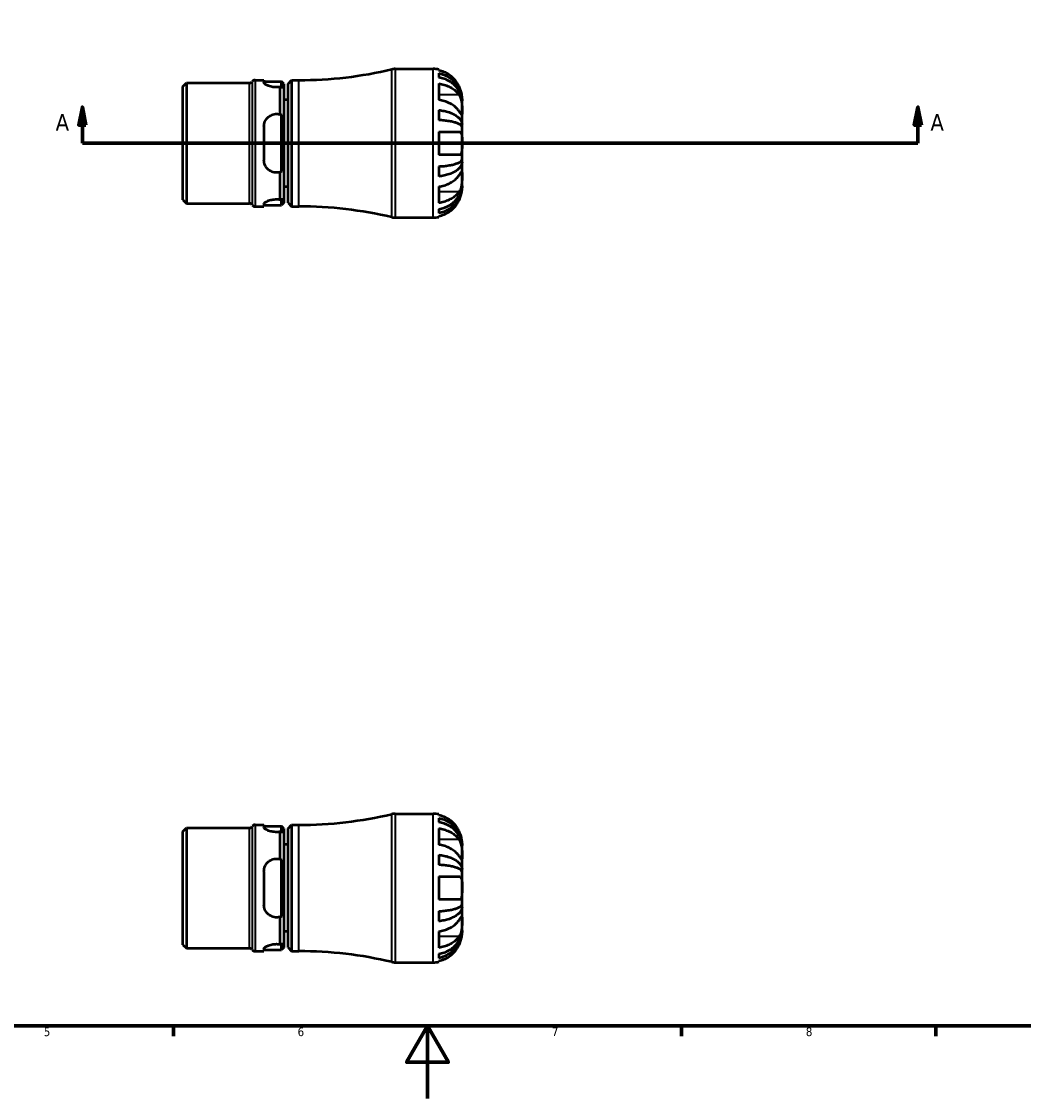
# Model space of a CAD drawing. Header units: millimetres. Extents: x -39 to 905, y -21 to 594.
# Tile 3 of 6: x 309 to 585, y 0 to 297. Entities that reach past the tile are written whole.
import ezdxf

# ---------------------------------------------------------------- set-up
doc = ezdxf.new("R2010")
doc.units = ezdxf.units.MM
for name, color, linetype, lineweight in [('Border (ANSI)', 7, 'Continuous', 70), ('Section Line (ANSI)', 7, 'Continuous', 70), ('Visible (ANSI)', 7, 'Continuous', 50), ('Visible Narrow (ANSI)', 7, 'Continuous', 35)]:
    doc.layers.add(name, color=color, linetype=linetype, lineweight=lineweight)
doc.styles.add('Label Text (ANSI)', font='tahoma.ttf')
doc.styles.add('Note Text (ANSI)', font='tahoma.ttf')

# ---------------------------------------------------------------- blocks, each defined once
blk = doc.blocks.new('Borders Default Border')
at = {"layer": 'Border (ANSI)'}
for p, q in [((350.42, 20), (350.42, 17.2)), ((490.58, 20), (490.58, 17.2)), ((560.67, 20), (560.67, 17.2))]:
    blk.add_line(p, q, dxfattribs=at)
at = {"layer": 'Border (ANSI)', "flags": 128}
for points in [[(20, 20), (20, 574), (821, 574), (821, 20), (20, 20)], [(420.5, 0), (420.5, 20), (414.73, 10), (426.27, 10), (420.5, 20)]]:
    blk.add_lwpolyline(points, dxfattribs=at)
at = {"layer": 'Border (ANSI)', "color": 5, "true_color": 0x0000ff, "char_height": 2.4, "attachment_point": 7, "style": 'Note Text (ANSI)'}
for s, insert in [('5', (314.67, 17.15)), ('6', (384.69, 17.15)), ('7', (454.8, 17.2)), ('8', (524.84, 17.15))]:
    blk.add_mtext(s, dxfattribs=dict(at, insert=insert))
blk = doc.blocks.new('2dTransSection0')
at = {"layer": 'Section Line (ANSI)', "linetype": 'Continuous'}
for p, q in [((325.32, 273.43), (324.32, 268.43)), ((325.32, 268.43), (325.32, 273.43)), ((326.32, 268.43), (325.32, 273.43)), ((555.74, 273.43), (554.74, 268.43)), ((555.74, 268.43), (555.74, 273.43)), ((556.74, 268.43), (555.74, 273.43)), ((324.32, 268.43), (326.32, 268.43)), ((325.32, 263.43), (325.32, 268.43)), ((554.74, 268.43), (556.74, 268.43)), ((555.74, 263.43), (555.74, 268.43)), ((325.32, 263.43), (334.26, 263.43)), ((546.81, 263.43), (555.74, 263.43))]:
    blk.add_line(p, q, dxfattribs=at)
at = {"layer": 'Section Line (ANSI)'}
blk.add_line((325.32, 263.43), (555.74, 263.43), dxfattribs=at)
at = {"layer": 'Section Line (ANSI)', "linetype": 'Continuous', "flags": 128}
for points in [[(326.32, 268.43), (325.32, 273.43), (324.32, 268.43), (326.32, 268.43)], [(556.74, 268.43), (555.74, 273.43), (554.74, 268.43), (556.74, 268.43)]]:
    blk.add_lwpolyline(points, dxfattribs=at)
at = {"layer": 'Section Line (ANSI)'}
for points in [[(326.32, 268.43), (325.32, 273.43), (324.32, 268.43), (326.32, 268.43)], [(556.74, 268.43), (555.74, 273.43), (554.74, 268.43), (556.74, 268.43)]]:
    blk.add_solid(points, dxfattribs=at)
at = {"layer": 'Section Line (ANSI)', "char_height": 4.57, "attachment_point": 7, "style": 'Label Text (ANSI)'}
for insert in [(317.96, 266.93), (559.21, 266.93)]:
    blk.add_mtext('A', dxfattribs=dict(at, insert=insert))

msp = doc.modelspace()

# ---------------------------------------------------------------- linework, layer by layer
at = {"layer": 'Visible (ANSI)'}
for p, q in [((411.61, 283.927), (422.032, 283.927)), ((423.632, 283.766), (423.632, 283.512)), ((423.632, 282.739), (423.632, 281.595)), ((353.032, 279.054), (354.029, 280.052)), ((354.029, 280.052), (371.425, 280.052)), ((354.029, 280.052), (354.029, 246.803)), ((372.948, 280.852), (375.398, 280.852)), ((375.398, 280.852), (375.398, 280.234)), ((375.398, 280.452), (380.277, 280.452)), ((380.277, 278.552), (380.277, 280.452)), ((380.877, 279.852), (380.277, 280.452)), ((380.877, 279.852), (380.877, 247.002)), ((382.032, 279.852), (383.032, 280.852)), ((382.032, 247.002), (382.032, 279.852)), ((383.032, 280.852), (383.032, 246.002)), ((383.032, 280.852), (385.032, 280.852)), ((423.632, 279.892), (423.632, 275.367)), ((353.032, 247.8), (353.032, 279.054)), ((379.877, 271.388), (379.877, 278.928)), ((382.032, 275.427), (380.877, 275.427)), ((430.032, 275.123), (430.024, 275.123)), ((430.032, 275.123), (430.032, 275.927)), ((430.032, 274.817), (430.032, 275.123)), ((430.032, 272.266), (430.032, 274.817)), ((380.277, 255.61), (380.277, 271.245)), ((423.632, 272.57), (423.632, 269.808)), ((430.032, 268.578), (430.032, 272.266)), ((375.398, 268.027), (375.398, 258.827)), ((430.032, 268.578), (429.473, 268.578)), ((430.032, 267.839), (430.032, 268.578)), ((430.032, 263.427), (430.032, 267.839)), ((423.632, 266.627), (423.632, 260.227)), ((423.632, 266.627), (429.214, 266.627)), ((430.032, 259.016), (430.032, 263.427)), ((429.214, 260.227), (423.632, 260.227)), ((430.032, 258.277), (430.032, 259.016)), ((379.877, 247.927), (379.877, 255.467)), ((423.632, 257.046), (423.632, 254.284)), ((430.032, 258.277), (429.473, 258.277)), ((430.032, 254.589), (430.032, 258.277)), ((430.032, 252.038), (430.032, 254.589)), ((382.032, 251.427), (380.877, 251.427)), ((423.632, 251.488), (423.632, 246.962)), ((430.032, 251.732), (430.024, 251.732)), ((430.032, 251.732), (430.032, 252.038)), ((430.032, 250.927), (430.032, 251.732)), ((353.032, 247.8), (354.029, 246.803)), ((354.029, 246.803), (371.425, 246.803)), ((375.398, 246.621), (375.398, 246.002)), ((380.277, 246.402), (380.277, 248.303)), ((380.877, 247.002), (380.277, 246.402)), ((382.032, 247.002), (383.032, 246.002)), ((372.948, 246.002), (375.398, 246.002)), ((375.398, 246.402), (380.277, 246.402)), ((383.032, 246.002), (385.032, 246.002)), ((423.632, 245.26), (423.632, 244.116)), ((411.61, 242.927), (422.032, 242.927)), ((423.632, 243.342), (423.632, 243.089)), ((411.61, 78.529), (422.032, 78.529)), ((423.632, 78.367), (423.632, 78.114)), ((423.632, 77.34), (423.632, 76.196)), ((353.032, 73.656), (354.029, 74.653)), ((354.029, 74.653), (371.425, 74.653)), ((354.029, 74.653), (354.029, 41.404)), ((372.948, 75.454), (375.398, 75.454)), ((375.398, 75.454), (375.398, 74.836)), ((375.398, 75.054), (380.277, 75.054)), ((380.277, 73.153), (380.277, 75.054)), ((380.877, 74.454), (380.277, 75.054)), ((380.877, 74.454), (380.877, 41.604)), ((382.032, 74.454), (383.032, 75.454)), ((382.032, 41.604), (382.032, 74.454)), ((383.032, 75.454), (383.032, 40.604)), ((383.032, 75.454), (385.032, 75.454)), ((423.632, 74.494), (423.632, 69.968)), ((353.032, 42.402), (353.032, 73.656)), ((379.877, 65.989), (379.877, 73.529)), ((382.032, 70.029), (380.877, 70.029)), ((430.032, 69.724), (430.024, 69.724)), ((430.032, 69.724), (430.032, 70.529)), ((430.032, 69.418), (430.032, 69.724)), ((430.032, 66.868), (430.032, 69.418)), ((380.277, 50.212), (380.277, 65.846)), ((423.632, 67.172), (423.632, 64.41)), ((430.032, 63.179), (430.032, 66.868)), ((375.398, 62.629), (375.398, 53.429)), ((430.032, 63.179), (429.473, 63.179)), ((430.032, 62.44), (430.032, 63.179)), ((430.032, 58.029), (430.032, 62.44)), ((423.632, 61.229), (423.632, 54.829)), ((423.632, 61.229), (429.214, 61.229)), ((430.032, 53.617), (430.032, 58.029)), ((429.214, 54.829), (423.632, 54.829)), ((430.032, 52.878), (430.032, 53.617)), ((423.632, 51.648), (423.632, 48.886)), ((430.032, 52.878), (429.473, 52.878)), ((430.032, 49.19), (430.032, 52.878)), ((379.877, 42.528), (379.877, 50.068)), ((430.032, 46.639), (430.032, 49.19)), ((382.032, 46.029), (380.877, 46.029)), ((423.632, 46.089), (423.632, 41.564)), ((430.032, 46.333), (430.024, 46.333)), ((430.032, 46.333), (430.032, 46.639)), ((430.032, 45.529), (430.032, 46.333)), ((353.032, 42.402), (354.029, 41.404)), ((380.277, 41.004), (380.277, 42.905)), ((380.877, 41.604), (380.277, 41.004)), ((382.032, 41.604), (383.032, 40.604)), ((354.029, 41.404), (371.425, 41.404)), ((372.948, 40.604), (375.398, 40.604)), ((375.398, 41.222), (375.398, 40.604)), ((375.398, 41.004), (380.277, 41.004)), ((383.032, 40.604), (385.032, 40.604)), ((423.632, 39.861), (423.632, 38.717)), ((411.61, 37.529), (422.032, 37.529)), ((423.632, 37.944), (423.632, 37.69))]:
    msp.add_line(p, q, dxfattribs=at)
for centre, radius, start, end in [((385.032, 393.156), 112.303, 270, 283.19891), ((411.61, 279.827), 4.1, 90, 103.19891), ((422.032, 275.927), 8, 78.46304, 90), ((371.425, 280.977), 0.925, 270, 325.43803), ((372.948, 279.927), 0.925, 90, 145.43803), ((371.425, 245.878), 0.925, 34.56197, 90), ((372.948, 246.927), 0.925, 214.56197, 270), ((385.032, 133.699), 112.303, 76.80109, 90), ((411.61, 247.027), 4.1, 256.80109, 270), ((422.032, 250.927), 8, 270, 281.53696), ((385.032, 187.757), 112.303, 270, 283.19891), ((411.61, 74.429), 4.1, 90, 103.19891), ((422.032, 70.529), 8, 78.46304, 90), ((371.425, 75.578), 0.925, 270, 325.43803), ((372.948, 74.529), 0.925, 90, 145.43803), ((371.425, 40.479), 0.925, 34.56197, 90), ((372.948, 41.529), 0.925, 214.56197, 270), ((385.032, -71.7), 112.303, 76.80109, 90), ((411.61, 41.629), 4.1, 256.80109, 270), ((422.032, 45.529), 8, 270, 281.53696)]:
    msp.add_arc(centre, radius, start, end, dxfattribs=at)
for points, knots in [([(429.214, 279.127), (429.058, 279.452), (428.874, 279.779), (428.367, 280.546), (428.018, 280.968), (427.318, 281.674), (426.903, 282.022), (426.01, 282.624), (425.531, 282.877), (424.636, 283.25), (424.14, 283.407), (423.632, 283.512)], [4.03217579, 4.03217579, 4.03217579, 4.03217579, 4.13513094, 4.13513094, 4.28512034, 4.28512034, 4.43331426, 4.43331426, 4.58150818, 4.58150818, 4.72425651, 4.72425651, 4.72425651, 4.72425651]), ([(423.632, 282.739), (424.145, 282.637), (424.646, 282.484), (425.546, 282.123), (426.025, 281.879), (426.92, 281.3), (427.336, 280.964), (428.034, 280.286), (428.381, 279.883), (428.98, 279.014), (429.231, 278.548), (429.61, 277.661), (429.772, 277.158), (429.983, 276.129), (430.032, 275.604), (430.032, 275.123)], [0.1517731, 0.1517731, 0.1517731, 0.1517731, 0.2959053, 0.2959053, 0.44402, 0.44402, 0.5921347, 0.5921347, 0.7405595, 0.7405595, 0.8889844, 0.8889844, 1.0379976, 1.0379976, 1.1870108, 1.1870108, 1.1870108, 1.1870108]), ([(379.877, 278.928), (379.555, 278.88), (379.22, 278.855), (378.898, 278.855), (378.456, 278.855), (377.99, 278.903), (377.141, 279.079), (376.758, 279.206), (376.135, 279.477), (375.859, 279.641), (375.491, 279.959), (375.398, 280.11), (375.398, 280.234)], [-0.09647573, -0.09647573, -0.09647573, -0.09647573, 0, 0, 0, 0.1325158, 0.1325158, 0.2650316, 0.2650316, 0.40568543, 0.40568543, 0.54633926, 0.54633926, 0.54633926, 0.54633926]), ([(430.032, 274.817), (430.032, 275.245), (429.983, 275.712), (429.772, 276.628), (429.61, 277.076), (429.231, 277.865), (428.98, 278.28), (428.381, 279.053), (428.034, 279.412), (427.336, 280.015), (426.92, 280.314), (426.025, 280.83), (425.546, 281.047), (424.646, 281.368), (424.145, 281.504), (423.632, 281.595)], [3.5727317, 3.5727317, 3.5727317, 3.5727317, 3.721745, 3.721745, 3.8707582, 3.8707582, 4.019183, 4.019183, 4.1676079, 4.1676079, 4.3157226, 4.3157226, 4.4638373, 4.4638373, 4.6079695, 4.6079695, 4.6079695, 4.6079695]), ([(423.632, 279.892), (424.14, 279.818), (424.636, 279.707), (425.531, 279.443), (426.01, 279.264), (426.903, 278.839), (427.318, 278.592), (428.018, 278.093), (428.367, 277.794), (428.874, 277.252), (429.058, 277.021), (429.214, 276.792)], [0.1517835, 0.1517835, 0.1517835, 0.1517835, 0.29453183, 0.29453183, 0.44272575, 0.44272575, 0.59091966, 0.59091966, 0.74090906, 0.74090906, 0.84386421, 0.84386421, 0.84386421, 0.84386421]), ([(430.032, 275.927), (430.032, 275.927), (430.032, 275.953), (430.03, 276.057), (430.028, 276.141), (430.01, 276.433), (429.986, 276.683), (429.893, 277.191), (429.843, 277.416), (429.732, 277.811), (429.681, 277.972), (429.572, 278.288), (429.513, 278.442), (429.377, 278.774), (429.299, 278.952), (429.214, 279.127)], [0, 0, 0, 0, 0.06960453, 0.06960453, 0.14559569, 0.14559569, 0.26884906, 0.26884906, 0.35168426, 0.35168426, 0.40551291, 0.40551291, 0.45571277, 0.45571277, 0.51333093, 0.51333093, 0.51333093, 0.51333093]), ([(429.214, 276.792), (429.282, 276.692), (429.346, 276.585), (429.493, 276.307), (429.57, 276.13), (429.705, 275.755), (429.763, 275.558), (429.877, 275.074), (429.924, 274.783), (430.001, 274.085), (430.018, 273.685), (430.033, 272.92), (430.032, 272.565), (430.032, 272.266)], [-0.51605321, -0.51605321, -0.51605321, -0.51605321, -0.46927389, -0.46927389, -0.40272959, -0.40272959, -0.33754407, -0.33754407, -0.24860938, -0.24860938, -0.12674173, -0.12674173, 0, 0, 0, 0]), ([(429.214, 272.266), (429.058, 272.496), (428.874, 272.727), (428.367, 273.269), (428.018, 273.568), (427.318, 274.067), (426.903, 274.313), (426.01, 274.739), (425.531, 274.918), (424.636, 275.181), (424.14, 275.293), (423.632, 275.367)], [4.03217579, 4.03217579, 4.03217579, 4.03217579, 4.13513094, 4.13513094, 4.28512034, 4.28512034, 4.43331426, 4.43331426, 4.58150818, 4.58150818, 4.72425651, 4.72425651, 4.72425651, 4.72425651]), ([(375.398, 268.027), (375.398, 268.48), (375.491, 268.956), (375.859, 269.827), (376.135, 270.222), (376.758, 270.828), (377.141, 271.089), (377.99, 271.439), (378.456, 271.527), (379.22, 271.527), (379.555, 271.482), (379.877, 271.388)], [0.53228216, 0.53228216, 0.53228216, 0.53228216, 0.67293599, 0.67293599, 0.81358982, 0.81358982, 0.94610562, 0.94610562, 1.07862142, 1.07862142, 1.17509715, 1.17509715, 1.17509715, 1.17509715]), ([(423.632, 272.57), (424.145, 272.517), (424.646, 272.437), (425.546, 272.248), (426.025, 272.12), (426.92, 271.816), (427.336, 271.64), (428.034, 271.285), (428.381, 271.073), (428.98, 270.618), (429.231, 270.374), (429.61, 269.909), (429.772, 269.645), (429.983, 269.105), (430.032, 268.83), (430.032, 268.578)], [0.1517731, 0.1517731, 0.1517731, 0.1517731, 0.2959053, 0.2959053, 0.44402, 0.44402, 0.5921347, 0.5921347, 0.7405595, 0.7405595, 0.8889844, 0.8889844, 1.0379976, 1.0379976, 1.1870108, 1.1870108, 1.1870108, 1.1870108]), ([(430.032, 272.266), (430.032, 272.119), (430.032, 271.986), (430.031, 271.746), (430.029, 271.642), (430.019, 271.431), (430.005, 271.356), (429.943, 271.316), (429.898, 271.343), (429.785, 271.464), (429.729, 271.535), (429.599, 271.711), (429.525, 271.815), (429.372, 272.034), (429.296, 272.146), (429.214, 272.266)], [0, 0, 0, 0, 0.0626039, 0.0626039, 0.12946018, 0.12946018, 0.23227607, 0.23227607, 0.32766079, 0.32766079, 0.39439512, 0.39439512, 0.45981717, 0.45981717, 0.51643089, 0.51643089, 0.51643089, 0.51643089]), ([(430.032, 267.839), (430.032, 267.963), (429.983, 268.099), (429.772, 268.365), (429.61, 268.495), (429.231, 268.725), (428.98, 268.845), (428.381, 269.07), (428.034, 269.174), (427.336, 269.349), (426.92, 269.436), (426.025, 269.586), (425.546, 269.649), (424.646, 269.743), (424.145, 269.782), (423.632, 269.808)], [3.5727317, 3.5727317, 3.5727317, 3.5727317, 3.721745, 3.721745, 3.8707582, 3.8707582, 4.019183, 4.019183, 4.1676079, 4.1676079, 4.3157226, 4.3157226, 4.4638373, 4.4638373, 4.6079695, 4.6079695, 4.6079695, 4.6079695]), ([(429.214, 266.627), (429.28, 266.627), (429.342, 266.619), (429.488, 266.574), (429.567, 266.527), (429.705, 266.391), (429.763, 266.303), (429.877, 266.051), (429.924, 265.872), (430.001, 265.373), (430.018, 265.032), (430.033, 264.268), (430.032, 263.85), (430.032, 263.427)], [-0.5159245, -0.5159245, -0.5159245, -0.5159245, -0.47074715, -0.47074715, -0.40311077, -0.40311077, -0.33740557, -0.33740557, -0.24866964, -0.24866964, -0.12673966, -0.12673966, 0, 0, 0, 0]), ([(430.032, 263.427), (430.032, 263.023), (430.033, 262.623), (430.021, 261.927), (430.009, 261.629), (429.951, 261.117), (429.907, 260.904), (429.796, 260.612), (429.74, 260.514), (429.61, 260.362), (429.536, 260.308), (429.381, 260.242), (429.3, 260.227), (429.214, 260.227)], [-2.21111993, -2.21111993, -2.21111993, -2.21111993, -2.0898399, -2.0898399, -1.98614814, -1.98614814, -1.88775858, -1.88775858, -1.81973063, -1.81973063, -1.75376732, -1.75376732, -1.69399568, -1.69399568, -1.69399568, -1.69399568]), ([(379.877, 255.467), (379.555, 255.373), (379.22, 255.327), (378.898, 255.327), (378.456, 255.327), (377.99, 255.416), (377.141, 255.766), (376.758, 256.026), (376.135, 256.633), (375.859, 257.028), (375.491, 257.899), (375.398, 258.375), (375.398, 258.827)], [-0.09647573, -0.09647573, -0.09647573, -0.09647573, 0, 0, 0, 0.1325158, 0.1325158, 0.2650316, 0.2650316, 0.40568543, 0.40568543, 0.54633926, 0.54633926, 0.54633926, 0.54633926]), ([(423.632, 257.046), (424.145, 257.073), (424.646, 257.112), (425.546, 257.206), (426.025, 257.269), (426.92, 257.418), (427.336, 257.505), (428.034, 257.68), (428.381, 257.785), (428.98, 258.01), (429.231, 258.13), (429.61, 258.359), (429.772, 258.49), (429.983, 258.756), (430.032, 258.891), (430.032, 259.016)], [0.1517731, 0.1517731, 0.1517731, 0.1517731, 0.2959053, 0.2959053, 0.44402, 0.44402, 0.5921347, 0.5921347, 0.7405595, 0.7405595, 0.8889844, 0.8889844, 1.0379976, 1.0379976, 1.1870108, 1.1870108, 1.1870108, 1.1870108]), ([(430.032, 258.277), (430.032, 258.025), (429.983, 257.749), (429.772, 257.21), (429.61, 256.946), (429.231, 256.481), (428.98, 256.237), (428.381, 255.781), (428.034, 255.57), (427.336, 255.215), (426.92, 255.039), (426.025, 254.735), (425.546, 254.607), (424.646, 254.418), (424.145, 254.338), (423.632, 254.284)], [3.5727317, 3.5727317, 3.5727317, 3.5727317, 3.721745, 3.721745, 3.8707582, 3.8707582, 4.019183, 4.019183, 4.1676079, 4.1676079, 4.3157226, 4.3157226, 4.4638373, 4.4638373, 4.6079695, 4.6079695, 4.6079695, 4.6079695]), ([(429.214, 254.589), (429.282, 254.688), (429.346, 254.782), (429.493, 254.994), (429.57, 255.104), (429.705, 255.289), (429.763, 255.363), (429.877, 255.492), (429.924, 255.529), (430.001, 255.52), (430.018, 255.439), (430.033, 255.124), (430.032, 254.887), (430.032, 254.589)], [-0.51605321, -0.51605321, -0.51605321, -0.51605321, -0.46927389, -0.46927389, -0.40272959, -0.40272959, -0.33754407, -0.33754407, -0.24860938, -0.24860938, -0.12674173, -0.12674173, 0, 0, 0, 0]), ([(423.632, 251.488), (424.14, 251.562), (424.636, 251.673), (425.531, 251.937), (426.01, 252.116), (426.903, 252.541), (427.318, 252.788), (428.018, 253.287), (428.367, 253.586), (428.874, 254.128), (429.058, 254.359), (429.214, 254.589)], [0.1517835, 0.1517835, 0.1517835, 0.1517835, 0.29453183, 0.29453183, 0.44272575, 0.44272575, 0.59091966, 0.59091966, 0.74090906, 0.74090906, 0.84386421, 0.84386421, 0.84386421, 0.84386421]), ([(430.032, 254.589), (430.032, 254.441), (430.032, 254.279), (430.031, 253.921), (430.029, 253.723), (430.019, 253.199), (430.005, 252.864), (429.943, 252.208), (429.898, 251.894), (429.785, 251.38), (429.729, 251.177), (429.599, 250.796), (429.525, 250.619), (429.372, 250.314), (429.296, 250.183), (429.214, 250.063)], [0, 0, 0, 0, 0.0626039, 0.0626039, 0.12946018, 0.12946018, 0.23227607, 0.23227607, 0.32766079, 0.32766079, 0.39439512, 0.39439512, 0.45981717, 0.45981717, 0.51643089, 0.51643089, 0.51643089, 0.51643089]), ([(423.632, 245.26), (424.145, 245.35), (424.646, 245.487), (425.546, 245.808), (426.025, 246.025), (426.92, 246.541), (427.336, 246.84), (428.034, 247.443), (428.381, 247.802), (428.98, 248.575), (429.231, 248.989), (429.61, 249.779), (429.772, 250.227), (429.983, 251.142), (430.032, 251.61), (430.032, 252.038)], [0.1517731, 0.1517731, 0.1517731, 0.1517731, 0.2959053, 0.2959053, 0.44402, 0.44402, 0.5921347, 0.5921347, 0.7405595, 0.7405595, 0.8889844, 0.8889844, 1.0379976, 1.0379976, 1.1870108, 1.1870108, 1.1870108, 1.1870108]), ([(430.032, 251.732), (430.032, 251.251), (429.983, 250.726), (429.772, 249.697), (429.61, 249.193), (429.231, 248.306), (428.98, 247.841), (428.381, 246.972), (428.034, 246.568), (427.336, 245.891), (426.92, 245.555), (426.025, 244.975), (425.546, 244.732), (424.646, 244.371), (424.145, 244.218), (423.632, 244.116)], [3.5727317, 3.5727317, 3.5727317, 3.5727317, 3.721745, 3.721745, 3.8707582, 3.8707582, 4.019183, 4.019183, 4.1676079, 4.1676079, 4.3157226, 4.3157226, 4.4638373, 4.4638373, 4.6079695, 4.6079695, 4.6079695, 4.6079695]), ([(429.214, 250.063), (429.058, 249.834), (428.874, 249.603), (428.367, 249.06), (428.018, 248.761), (427.318, 248.263), (426.903, 248.016), (426.01, 247.591), (425.531, 247.412), (424.636, 247.148), (424.14, 247.037), (423.632, 246.962)], [4.03217579, 4.03217579, 4.03217579, 4.03217579, 4.13513094, 4.13513094, 4.28512034, 4.28512034, 4.43331426, 4.43331426, 4.58150818, 4.58150818, 4.72425651, 4.72425651, 4.72425651, 4.72425651]), ([(429.214, 247.727), (429.28, 247.863), (429.342, 248.001), (429.488, 248.346), (429.567, 248.552), (429.705, 248.954), (429.763, 249.146), (429.877, 249.581), (429.924, 249.813), (430.001, 250.3), (430.018, 250.526), (430.033, 250.844), (430.032, 250.927), (430.032, 250.927)], [-0.5159245, -0.5159245, -0.5159245, -0.5159245, -0.47074715, -0.47074715, -0.40311077, -0.40311077, -0.33740557, -0.33740557, -0.24866964, -0.24866964, -0.12673966, -0.12673966, 0, 0, 0, 0]), ([(375.398, 246.621), (375.398, 246.744), (375.491, 246.896), (375.859, 247.213), (376.135, 247.378), (376.758, 247.649), (377.141, 247.776), (377.99, 247.952), (378.456, 247.999), (379.22, 247.999), (379.555, 247.975), (379.877, 247.927)], [0.53228216, 0.53228216, 0.53228216, 0.53228216, 0.67293599, 0.67293599, 0.81358982, 0.81358982, 0.94610562, 0.94610562, 1.07862142, 1.07862142, 1.17509715, 1.17509715, 1.17509715, 1.17509715]), ([(423.632, 243.342), (424.14, 243.447), (424.636, 243.605), (425.531, 243.978), (426.01, 244.231), (426.903, 244.832), (427.318, 245.181), (428.018, 245.887), (428.367, 246.309), (428.874, 247.076), (429.058, 247.403), (429.214, 247.727)], [0.1517835, 0.1517835, 0.1517835, 0.1517835, 0.29453183, 0.29453183, 0.44272575, 0.44272575, 0.59091966, 0.59091966, 0.74090906, 0.74090906, 0.84386421, 0.84386421, 0.84386421, 0.84386421]), ([(429.214, 73.729), (429.058, 74.053), (428.874, 74.38), (428.367, 75.147), (428.018, 75.57), (427.318, 76.275), (426.903, 76.624), (426.01, 77.225), (425.531, 77.478), (424.636, 77.851), (424.14, 78.009), (423.632, 78.114)], [4.03217579, 4.03217579, 4.03217579, 4.03217579, 4.13513094, 4.13513094, 4.28512034, 4.28512034, 4.43331426, 4.43331426, 4.58150818, 4.58150818, 4.72425651, 4.72425651, 4.72425651, 4.72425651]), ([(423.632, 77.34), (424.145, 77.239), (424.646, 77.086), (425.546, 76.724), (426.025, 76.481), (426.92, 75.901), (427.336, 75.565), (428.034, 74.888), (428.381, 74.484), (428.98, 73.615), (429.231, 73.15), (429.61, 72.263), (429.772, 71.759), (429.983, 70.731), (430.032, 70.205), (430.032, 69.724)], [0.1517731, 0.1517731, 0.1517731, 0.1517731, 0.2959053, 0.2959053, 0.44402, 0.44402, 0.5921347, 0.5921347, 0.7405595, 0.7405595, 0.8889844, 0.8889844, 1.0379976, 1.0379976, 1.1870108, 1.1870108, 1.1870108, 1.1870108]), ([(379.877, 73.529), (379.555, 73.481), (379.22, 73.457), (378.898, 73.457), (378.456, 73.457), (377.99, 73.504), (377.141, 73.68), (376.758, 73.807), (376.135, 74.078), (375.859, 74.243), (375.491, 74.56), (375.398, 74.712), (375.398, 74.836)], [-0.09647573, -0.09647573, -0.09647573, -0.09647573, 0, 0, 0, 0.1325158, 0.1325158, 0.2650316, 0.2650316, 0.40568543, 0.40568543, 0.54633926, 0.54633926, 0.54633926, 0.54633926]), ([(430.032, 69.418), (430.032, 69.846), (429.983, 70.314), (429.772, 71.229), (429.61, 71.677), (429.231, 72.467), (428.98, 72.881), (428.381, 73.654), (428.034, 74.014), (427.336, 74.616), (426.92, 74.915), (426.025, 75.431), (425.546, 75.648), (424.646, 75.97), (424.145, 76.106), (423.632, 76.196)], [3.5727317, 3.5727317, 3.5727317, 3.5727317, 3.721745, 3.721745, 3.8707582, 3.8707582, 4.019183, 4.019183, 4.1676079, 4.1676079, 4.3157226, 4.3157226, 4.4638373, 4.4638373, 4.6079695, 4.6079695, 4.6079695, 4.6079695]), ([(423.632, 74.494), (424.14, 74.42), (424.636, 74.308), (425.531, 74.044), (426.01, 73.866), (426.903, 73.44), (427.318, 73.194), (428.018, 72.695), (428.367, 72.396), (428.874, 71.854), (429.058, 71.622), (429.214, 71.393)], [0.1517835, 0.1517835, 0.1517835, 0.1517835, 0.29453183, 0.29453183, 0.44272575, 0.44272575, 0.59091966, 0.59091966, 0.74090906, 0.74090906, 0.84386421, 0.84386421, 0.84386421, 0.84386421]), ([(430.032, 70.529), (430.032, 70.529), (430.033, 70.605), (430.021, 70.881), (430.009, 71.059), (429.951, 71.491), (429.907, 71.735), (429.796, 72.192), (429.74, 72.389), (429.61, 72.787), (429.536, 72.987), (429.381, 73.369), (429.3, 73.55), (429.214, 73.729)], [-2.21111993, -2.21111993, -2.21111993, -2.21111993, -2.0898399, -2.0898399, -1.98614814, -1.98614814, -1.88775858, -1.88775858, -1.81973063, -1.81973063, -1.75376732, -1.75376732, -1.69399568, -1.69399568, -1.69399568, -1.69399568]), ([(429.214, 71.393), (429.282, 71.294), (429.346, 71.186), (429.493, 70.909), (429.57, 70.732), (429.705, 70.356), (429.763, 70.16), (429.877, 69.675), (429.924, 69.385), (430.001, 68.686), (430.018, 68.286), (430.033, 67.521), (430.032, 67.166), (430.032, 66.868)], [-0.51605321, -0.51605321, -0.51605321, -0.51605321, -0.46927389, -0.46927389, -0.40272959, -0.40272959, -0.33754407, -0.33754407, -0.24860938, -0.24860938, -0.12674173, -0.12674173, 0, 0, 0, 0]), ([(429.214, 66.868), (429.058, 67.097), (428.874, 67.328), (428.367, 67.87), (428.018, 68.169), (427.318, 68.668), (426.903, 68.915), (426.01, 69.34), (425.531, 69.519), (424.636, 69.783), (424.14, 69.894), (423.632, 69.968)], [4.03217579, 4.03217579, 4.03217579, 4.03217579, 4.13513094, 4.13513094, 4.28512034, 4.28512034, 4.43331426, 4.43331426, 4.58150818, 4.58150818, 4.72425651, 4.72425651, 4.72425651, 4.72425651]), ([(375.398, 62.629), (375.398, 63.081), (375.491, 63.557), (375.859, 64.428), (376.135, 64.823), (376.758, 65.43), (377.141, 65.69), (377.99, 66.04), (378.456, 66.129), (379.22, 66.129), (379.555, 66.083), (379.877, 65.989)], [0.53228216, 0.53228216, 0.53228216, 0.53228216, 0.67293599, 0.67293599, 0.81358982, 0.81358982, 0.94610562, 0.94610562, 1.07862142, 1.07862142, 1.17509715, 1.17509715, 1.17509715, 1.17509715]), ([(423.632, 67.172), (424.145, 67.119), (424.646, 67.038), (425.546, 66.849), (426.025, 66.721), (426.92, 66.417), (427.336, 66.241), (428.034, 65.886), (428.381, 65.675), (428.98, 65.219), (429.231, 64.975), (429.61, 64.51), (429.772, 64.246), (429.983, 63.707), (430.032, 63.432), (430.032, 63.179)], [0.1517731, 0.1517731, 0.1517731, 0.1517731, 0.2959053, 0.2959053, 0.44402, 0.44402, 0.5921347, 0.5921347, 0.7405595, 0.7405595, 0.8889844, 0.8889844, 1.0379976, 1.0379976, 1.1870108, 1.1870108, 1.1870108, 1.1870108]), ([(430.032, 66.868), (430.032, 66.72), (430.032, 66.587), (430.031, 66.347), (430.029, 66.243), (430.019, 66.033), (430.005, 65.958), (429.943, 65.917), (429.898, 65.944), (429.785, 66.065), (429.729, 66.136), (429.599, 66.312), (429.525, 66.416), (429.372, 66.636), (429.296, 66.748), (429.214, 66.868)], [0, 0, 0, 0, 0.0626039, 0.0626039, 0.12946018, 0.12946018, 0.23227607, 0.23227607, 0.32766079, 0.32766079, 0.39439512, 0.39439512, 0.45981717, 0.45981717, 0.51643089, 0.51643089, 0.51643089, 0.51643089]), ([(430.032, 62.44), (430.032, 62.565), (429.983, 62.701), (429.772, 62.967), (429.61, 63.097), (429.231, 63.326), (428.98, 63.447), (428.381, 63.671), (428.034, 63.776), (427.336, 63.951), (426.92, 64.038), (426.025, 64.188), (425.546, 64.251), (424.646, 64.344), (424.145, 64.384), (423.632, 64.41)], [3.5727317, 3.5727317, 3.5727317, 3.5727317, 3.721745, 3.721745, 3.8707582, 3.8707582, 4.019183, 4.019183, 4.1676079, 4.1676079, 4.3157226, 4.3157226, 4.4638373, 4.4638373, 4.6079695, 4.6079695, 4.6079695, 4.6079695]), ([(429.214, 61.229), (429.28, 61.229), (429.342, 61.22), (429.488, 61.175), (429.567, 61.128), (429.705, 60.992), (429.763, 60.905), (429.877, 60.653), (429.924, 60.474), (430.001, 59.974), (430.018, 59.634), (430.033, 58.869), (430.032, 58.451), (430.032, 58.029)], [-0.5159245, -0.5159245, -0.5159245, -0.5159245, -0.47074715, -0.47074715, -0.40311077, -0.40311077, -0.33740557, -0.33740557, -0.24866964, -0.24866964, -0.12673966, -0.12673966, 0, 0, 0, 0]), ([(430.032, 58.029), (430.032, 57.625), (430.033, 57.224), (430.021, 56.528), (430.009, 56.231), (429.951, 55.719), (429.907, 55.505), (429.796, 55.213), (429.74, 55.115), (429.61, 54.963), (429.536, 54.909), (429.381, 54.844), (429.3, 54.829), (429.214, 54.829)], [-2.21111993, -2.21111993, -2.21111993, -2.21111993, -2.0898399, -2.0898399, -1.98614814, -1.98614814, -1.88775858, -1.88775858, -1.81973063, -1.81973063, -1.75376732, -1.75376732, -1.69399568, -1.69399568, -1.69399568, -1.69399568]), ([(423.632, 51.648), (424.145, 51.674), (424.646, 51.714), (425.546, 51.807), (426.025, 51.87), (426.92, 52.02), (427.336, 52.107), (428.034, 52.282), (428.381, 52.386), (428.98, 52.611), (429.231, 52.731), (429.61, 52.961), (429.772, 53.091), (429.983, 53.357), (430.032, 53.493), (430.032, 53.617)], [0.1517731, 0.1517731, 0.1517731, 0.1517731, 0.2959053, 0.2959053, 0.44402, 0.44402, 0.5921347, 0.5921347, 0.7405595, 0.7405595, 0.8889844, 0.8889844, 1.0379976, 1.0379976, 1.1870108, 1.1870108, 1.1870108, 1.1870108]), ([(379.877, 50.068), (379.555, 49.975), (379.22, 49.929), (378.898, 49.929), (378.456, 49.929), (377.99, 50.018), (377.141, 50.367), (376.758, 50.628), (376.135, 51.234), (375.859, 51.629), (375.491, 52.5), (375.398, 52.977), (375.398, 53.429)], [-0.09647573, -0.09647573, -0.09647573, -0.09647573, 0, 0, 0, 0.1325158, 0.1325158, 0.2650316, 0.2650316, 0.40568543, 0.40568543, 0.54633926, 0.54633926, 0.54633926, 0.54633926]), ([(430.032, 52.878), (430.032, 52.626), (429.983, 52.351), (429.772, 51.811), (429.61, 51.547), (429.231, 51.082), (428.98, 50.838), (428.381, 50.383), (428.034, 50.171), (427.336, 49.816), (426.92, 49.64), (426.025, 49.336), (425.546, 49.209), (424.646, 49.019), (424.145, 48.939), (423.632, 48.886)], [3.5727317, 3.5727317, 3.5727317, 3.5727317, 3.721745, 3.721745, 3.8707582, 3.8707582, 4.019183, 4.019183, 4.1676079, 4.1676079, 4.3157226, 4.3157226, 4.4638373, 4.4638373, 4.6079695, 4.6079695, 4.6079695, 4.6079695]), ([(423.632, 46.089), (424.14, 46.164), (424.636, 46.275), (425.531, 46.539), (426.01, 46.717), (426.903, 47.143), (427.318, 47.389), (428.018, 47.888), (428.367, 48.187), (428.874, 48.729), (429.058, 48.961), (429.214, 49.19)], [0.1517835, 0.1517835, 0.1517835, 0.1517835, 0.29453183, 0.29453183, 0.44272575, 0.44272575, 0.59091966, 0.59091966, 0.74090906, 0.74090906, 0.84386421, 0.84386421, 0.84386421, 0.84386421]), ([(429.214, 49.19), (429.282, 49.289), (429.346, 49.383), (429.493, 49.595), (429.57, 49.706), (429.705, 49.89), (429.763, 49.965), (429.877, 50.094), (429.924, 50.131), (430.001, 50.122), (430.018, 50.04), (430.033, 49.725), (430.032, 49.489), (430.032, 49.19)], [-0.51605321, -0.51605321, -0.51605321, -0.51605321, -0.46927389, -0.46927389, -0.40272959, -0.40272959, -0.33754407, -0.33754407, -0.24860938, -0.24860938, -0.12674173, -0.12674173, 0, 0, 0, 0]), ([(430.032, 49.19), (430.032, 49.042), (430.032, 48.881), (430.031, 48.522), (430.029, 48.325), (430.019, 47.8), (430.005, 47.465), (429.943, 46.809), (429.898, 46.496), (429.785, 45.982), (429.729, 45.779), (429.599, 45.397), (429.525, 45.221), (429.372, 44.915), (429.296, 44.784), (429.214, 44.664)], [0, 0, 0, 0, 0.0626039, 0.0626039, 0.12946018, 0.12946018, 0.23227607, 0.23227607, 0.32766079, 0.32766079, 0.39439512, 0.39439512, 0.45981717, 0.45981717, 0.51643089, 0.51643089, 0.51643089, 0.51643089]), ([(423.632, 39.861), (424.145, 39.952), (424.646, 40.088), (425.546, 40.41), (426.025, 40.626), (426.92, 41.142), (427.336, 41.441), (428.034, 42.044), (428.381, 42.403), (428.98, 43.177), (429.231, 43.591), (429.61, 44.38), (429.772, 44.828), (429.983, 45.744), (430.032, 46.211), (430.032, 46.639)], [0.1517731, 0.1517731, 0.1517731, 0.1517731, 0.2959053, 0.2959053, 0.44402, 0.44402, 0.5921347, 0.5921347, 0.7405595, 0.7405595, 0.8889844, 0.8889844, 1.0379976, 1.0379976, 1.1870108, 1.1870108, 1.1870108, 1.1870108]), ([(430.032, 46.333), (430.032, 45.852), (429.983, 45.327), (429.772, 44.298), (429.61, 43.795), (429.231, 42.908), (428.98, 42.442), (428.381, 41.573), (428.034, 41.17), (427.336, 40.493), (426.92, 40.156), (426.025, 39.577), (425.546, 39.333), (424.646, 38.972), (424.145, 38.819), (423.632, 38.717)], [3.5727317, 3.5727317, 3.5727317, 3.5727317, 3.721745, 3.721745, 3.8707582, 3.8707582, 4.019183, 4.019183, 4.1676079, 4.1676079, 4.3157226, 4.3157226, 4.4638373, 4.4638373, 4.6079695, 4.6079695, 4.6079695, 4.6079695]), ([(429.214, 44.664), (429.058, 44.435), (428.874, 44.204), (428.367, 43.662), (428.018, 43.363), (427.318, 42.864), (426.903, 42.617), (426.01, 42.192), (425.531, 42.013), (424.636, 41.749), (424.14, 41.638), (423.632, 41.564)], [4.03217579, 4.03217579, 4.03217579, 4.03217579, 4.13513094, 4.13513094, 4.28512034, 4.28512034, 4.43331426, 4.43331426, 4.58150818, 4.58150818, 4.72425651, 4.72425651, 4.72425651, 4.72425651]), ([(429.214, 42.329), (429.28, 42.465), (429.342, 42.602), (429.488, 42.947), (429.567, 43.154), (429.705, 43.555), (429.763, 43.748), (429.877, 44.183), (429.924, 44.414), (430.001, 44.901), (430.018, 45.127), (430.033, 45.445), (430.032, 45.529), (430.032, 45.529)], [-0.5159245, -0.5159245, -0.5159245, -0.5159245, -0.47074715, -0.47074715, -0.40311077, -0.40311077, -0.33740557, -0.33740557, -0.24866964, -0.24866964, -0.12673966, -0.12673966, 0, 0, 0, 0]), ([(375.398, 41.222), (375.398, 41.346), (375.491, 41.498), (375.859, 41.815), (376.135, 41.979), (376.758, 42.25), (377.141, 42.377), (377.99, 42.553), (378.456, 42.601), (379.22, 42.601), (379.555, 42.577), (379.877, 42.528)], [0.53228216, 0.53228216, 0.53228216, 0.53228216, 0.67293599, 0.67293599, 0.81358982, 0.81358982, 0.94610562, 0.94610562, 1.07862142, 1.07862142, 1.17509715, 1.17509715, 1.17509715, 1.17509715]), ([(423.632, 37.944), (424.14, 38.049), (424.636, 38.206), (425.531, 38.579), (426.01, 38.832), (426.903, 39.434), (427.318, 39.782), (428.018, 40.488), (428.367, 40.911), (428.874, 41.678), (429.058, 42.004), (429.214, 42.329)], [0.1517835, 0.1517835, 0.1517835, 0.1517835, 0.29453183, 0.29453183, 0.44272575, 0.44272575, 0.59091966, 0.59091966, 0.74090906, 0.74090906, 0.84386421, 0.84386421, 0.84386421, 0.84386421])]:
    msp.add_open_spline(points, degree=3, knots=knots, dxfattribs=at)
for points in [[(380.277, 278.552), (380.145, 278.671), (380.011, 278.797), (379.877, 278.928)], [(379.877, 271.388), (380.011, 271.349), (380.145, 271.301), (380.277, 271.245)], [(380.277, 255.61), (380.145, 255.554), (380.011, 255.506), (379.877, 255.467)], [(379.877, 247.927), (380.011, 248.058), (380.145, 248.184), (380.277, 248.303)], [(380.277, 73.153), (380.145, 73.272), (380.011, 73.398), (379.877, 73.529)], [(379.877, 65.989), (380.011, 65.95), (380.145, 65.902), (380.277, 65.846)], [(380.277, 50.212), (380.145, 50.155), (380.011, 50.107), (379.877, 50.068)], [(379.877, 42.528), (380.011, 42.659), (380.145, 42.785), (380.277, 42.905)]]:
    msp.add_open_spline(points, degree=3, dxfattribs=at)
at = {"layer": 'Visible Narrow (ANSI)'}
for p, q in [((410.674, 243.287), (410.674, 283.568)), ((411.61, 283.675), (411.61, 243.18)), ((422.032, 243.18), (422.032, 283.675)), ((371.425, 247.008), (371.425, 279.847)), ((372.186, 280.243), (372.186, 246.612)), ((372.948, 280.638), (372.948, 246.217)), ((385.032, 246.217), (385.032, 280.638)), ((428.935, 276.792), (423.911, 276.792)), ((428.935, 250.063), (423.911, 250.063)), ((410.674, 37.888), (410.674, 78.169)), ((411.61, 78.276), (411.61, 37.781)), ((422.032, 37.781), (422.032, 78.276)), ((371.425, 41.609), (371.425, 74.449)), ((372.186, 74.844), (372.186, 41.214)), ((372.948, 75.239), (372.948, 40.818)), ((385.032, 40.818), (385.032, 75.239)), ((428.935, 71.393), (423.911, 71.393)), ((428.935, 44.664), (423.911, 44.664))]:
    msp.add_line(p, q, dxfattribs=at)

# ---------------------------------------------------------------- block references
msp.add_blockref('Borders Default Border', (0, 0))
at = {"layer": 'Section Line (ANSI)'}
msp.add_blockref('2dTransSection0', (0, 0), dxfattribs=at)

doc.saveas('drawing.dxf')
